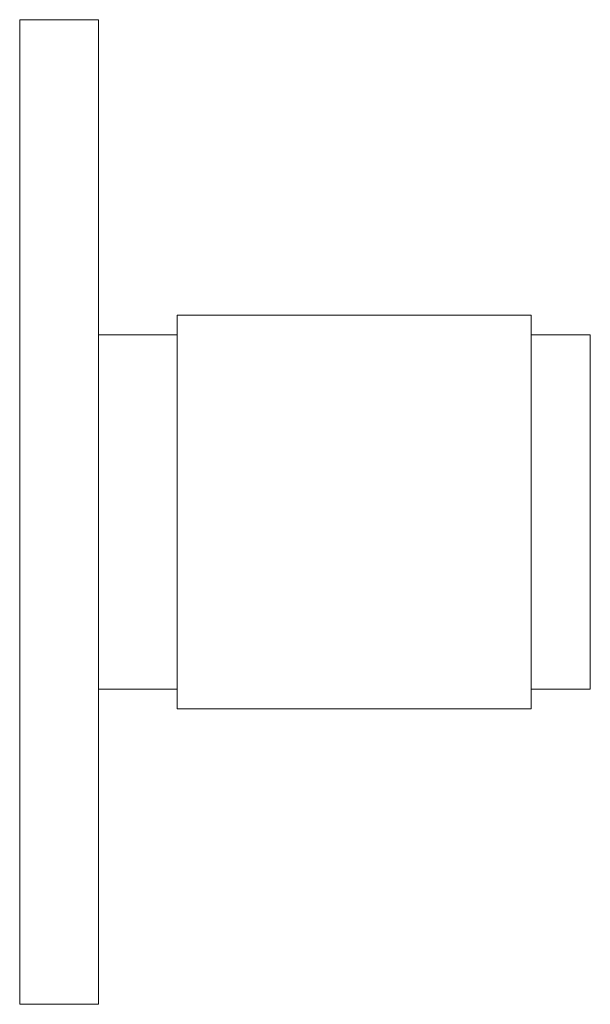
# Paper-space layout '_Left' of a CAD drawing. Header units: millimetres. Extents: x -4 to 25, y -25 to 25.
import ezdxf

# ---------------------------------------------------------------- set-up
doc = ezdxf.new("R2010")
doc.units = ezdxf.units.MM

psp = doc.layouts.new('_Left')

# ---------------------------------------------------------------- linework, layer by layer
at = {"color": 7, "linetype": 'Continuous', "lineweight": 15}
for p, q in [((0, 25), (-4, 25)), ((-4, 25), (-4, -25)), ((0, 25), (0, -25)), ((22, 10), (4, 10)), ((4, 10), (4, -10)), ((22, 10), (22, -10)), ((4, 9), (0, 9)), ((25, 9), (22, 9)), ((25, 9), (25, -9)), ((0, -9), (4, -9)), ((22, -9), (25, -9)), ((4, -10), (22, -10)), ((-4, -25), (0, -25))]:
    psp.add_line(p, q, dxfattribs=at)

doc.saveas('drawing.dxf')
